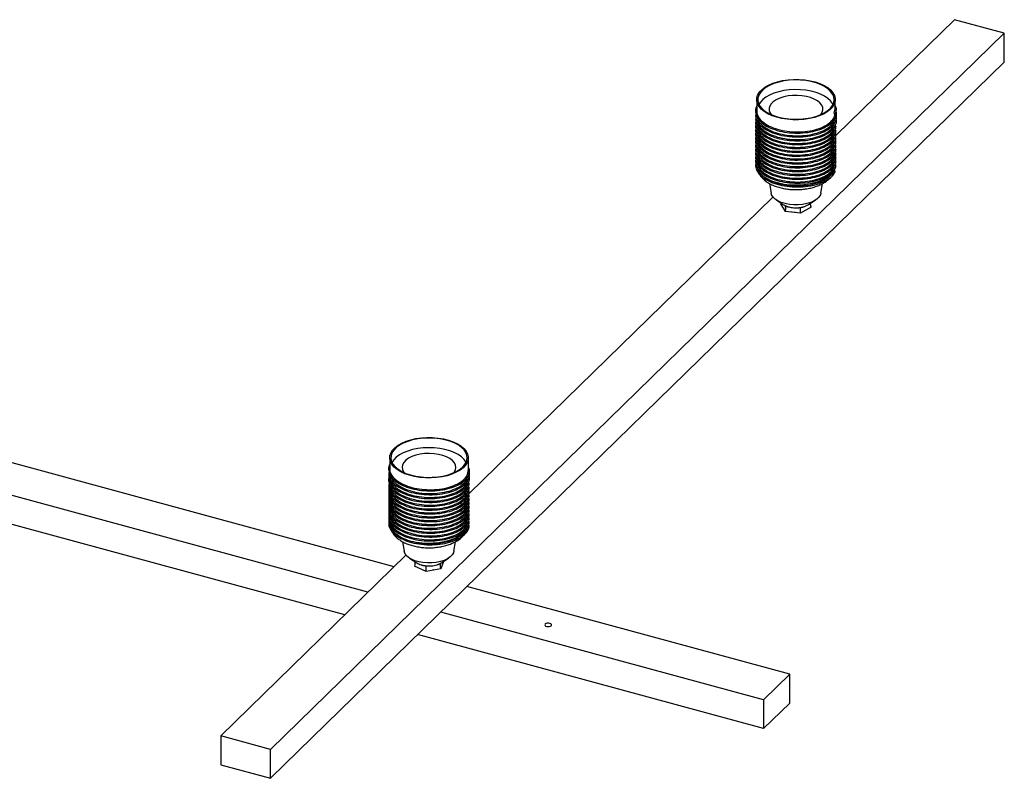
# Paper-space layout '_Trimétrica' of a CAD drawing. Header units: millimetres. Extents: x -840 to 411, y -281 to 219.
# Tile 3 of 3: x -27 to 411, y -118 to 219. Entities that reach past the tile are written whole.
import ezdxf

# ---------------------------------------------------------------- set-up
doc = ezdxf.new("R2010")
doc.units = ezdxf.units.MM

psp = doc.layouts.new('_Trimétrica')

# ---------------------------------------------------------------- linework, layer by layer
at = {"color": 7, "linetype": 'Continuous', "lineweight": 25}
for p, q in [((336.05, 167.95), (388.73, 219.37)), ((410.84, 213.36), (388.73, 219.37)), ((84.16, -105.5), (410.84, 213.36)), ((410.84, 200.5), (410.84, 213.36)), ((84.16, -118.35), (410.84, 200.5)), ((300.62, 183.79), (300.62, 178.84)), ((335.18, 177.76), (335.54, 179.7)), ((335.62, 179.7), (335.62, 183.79)), ((335.18, 177.76), (335.18, 177.26)), ((335.18, 177.76), (335.67, 177.45)), ((335.67, 177.45), (335.18, 177.26)), ((335.67, 151.74), (335.12, 152.08)), ((306.35, 146.41), (307.03, 142.18)), ((329.21, 142.18), (329.88, 146.4)), ((172.68, 8.49), (307.86, 140.43)), ((309.39, 139.1), (312.63, 136.99)), ((311.43, 137.77), (311.36, 137.44)), ((313.41, 134.03), (311.36, 137.44)), ((312.7, 137.02), (313.36, 136.58)), ((323.54, 137.02), (322.31, 136.34)), ((323.61, 136.99), (326.85, 139.1)), ((320.16, 133.24), (313.41, 134.03)), ((324.87, 135.86), (320.16, 133.24)), ((139.25, -24.14), (-115.77, 45.17)), ((127.58, -35.52), (-127.44, 33.79)), ((117.28, -45.58), (-137.75, 23.73)), ((137.27, 24.37), (137.27, 19.56)), ((172.27, 18.71), (172.27, 24.37)), ((143.45, 18.03), (143.67, 17.74)), ((143.01, -13.04), (143.68, -17.25)), ((165.86, -17.25), (166.54, -13.03)), ((62.05, -99.49), (144.51, -19)), ((146.04, -20.33), (149.28, -22.44)), ((148.34, -21.83), (148.47, -22.42)), ((161.21, -21.86), (160.03, -25.1)), ((160.26, -22.44), (163.5, -20.33)), ((153.49, -26.28), (148.24, -23.96)), ((160.03, -25.1), (153.49, -26.28)), ((156.8, -25.6), (156.25, -25.69)), ((160.08, -22.55), (160.23, -22.43)), ((315.38, -72.01), (171.66, -32.95)), ((303.71, -83.39), (159.99, -44.33)), ((303.71, -96.25), (149.69, -54.39)), ((315.38, -72.01), (303.71, -83.39)), ((315.38, -84.86), (315.38, -72.01)), ((303.71, -83.39), (303.71, -96.25)), ((303.71, -96.25), (315.38, -84.86)), ((62.05, -99.49), (62.05, -112.34)), ((84.16, -105.5), (62.05, -99.49)), ((84.16, -118.35), (84.16, -105.5)), ((62.05, -112.34), (84.16, -118.35))]:
    psp.add_line(p, q, dxfattribs=at)
at = {"color": 7, "linetype": 'Continuous', "lineweight": 25, "flags": 128}
for points in [[(335.18, 181.79), (334.45, 180.56), (333.39, 179.4), (332.02, 178.32), (330.37, 177.36), (328.47, 176.53), (326.35, 175.84), (324.07, 175.32), (321.67, 174.97), (319.2, 174.8), (316.7, 174.81), (314.23, 175.01), (311.84, 175.38), (309.58, 175.93), (307.49, 176.63), (305.62, 177.48), (304.01, 178.46), (302.68, 179.55), (301.66, 180.73), (300.98, 181.96), (300.65, 183.24), (300.67, 184.52), (301.05, 185.8), (301.78, 187.03), (302.84, 188.19), (304.21, 189.27), (305.86, 190.23), (307.77, 191.06), (309.88, 191.75), (312.16, 192.27), (314.56, 192.62), (317.04, 192.79), (319.53, 192.78), (322, 192.58), (324.39, 192.21), (326.65, 191.66), (328.74, 190.96), (330.61, 190.11), (332.23, 189.13), (333.56, 188.04), (334.57, 186.86), (335.25, 185.63), (335.58, 184.35), (335.56, 183.06), (335.18, 181.79)], [(301.54, 185.74), (301.17, 184.47), (301.16, 183.2), (301.51, 181.93), (302.21, 180.71), (303.25, 179.55), (304.61, 178.48), (306.26, 177.52), (308.16, 176.7), (310.27, 176.03), (312.55, 175.52), (314.95, 175.19), (317.42, 175.05), (319.9, 175.09), (322.34, 175.31), (324.69, 175.72), (326.9, 176.3), (328.93, 177.04), (330.72, 177.92), (332.25, 178.93), (333.48, 180.04), (334.37, 181.23), (334.92, 182.48), (335.12, 183.75), (334.95, 185.03), (334.42, 186.28), (333.54, 187.47), (332.34, 188.59), (330.83, 189.61), (329.05, 190.5), (327.04, 191.25), (324.84, 191.84), (322.49, 192.26), (320.06, 192.49), (317.58, 192.55), (315.11, 192.41), (312.7, 192.09), (310.41, 191.6), (308.29, 190.94), (306.37, 190.13), (304.71, 189.18), (303.33, 188.12), (302.27, 186.96), (301.54, 185.74)], [(334.6, 181.65), (334.42, 181.99), (333.54, 183.19), (332.34, 184.31), (330.83, 185.32), (329.05, 186.21), (327.04, 186.96), (324.84, 187.55), (322.49, 187.97), (320.06, 188.21), (317.58, 188.26), (315.11, 188.13), (312.7, 187.81), (310.41, 187.31), (308.29, 186.65), (306.37, 185.84), (304.71, 184.89), (303.33, 183.83), (302.27, 182.67), (301.63, 181.65)], [(329.22, 177.16), (329.82, 178.14), (330.1, 179.2), (330.02, 180.28), (329.58, 181.33), (328.79, 182.33), (327.68, 183.24), (326.27, 184.04), (324.62, 184.7), (322.77, 185.21), (320.78, 185.53), (318.71, 185.68), (316.62, 185.64), (314.57, 185.41), (312.64, 185.01), (310.87, 184.43), (309.32, 183.71), (308.03, 182.86), (307.06, 181.91), (306.42, 180.88), (306.42, 180.88)], [(329.21, 142.18), (328.97, 141.38), (328.35, 140.4), (327.41, 139.5), (326.16, 138.69), (324.66, 138.02), (322.95, 137.49), (321.08, 137.13), (319.12, 136.94), (317.13, 136.94), (315.16, 137.13), (313.29, 137.49), (311.58, 138.01), (310.08, 138.69), (308.83, 139.49), (307.89, 140.4), (307.27, 141.37), (307.03, 142.18)], [(316.2, 133.8), (316.4, 133.77), (317.83, 133.64)], [(171.28, 27.35), (171.94, 26.11), (172.25, 24.84), (172.2, 23.55), (171.8, 22.28), (171.05, 21.05), (169.97, 19.9), (168.58, 18.83), (166.91, 17.87), (164.99, 17.05), (162.86, 16.37), (160.57, 15.86), (158.16, 15.52), (155.68, 15.37), (153.19, 15.39), (150.72, 15.6), (148.34, 15.98), (146.09, 16.54), (144.02, 17.26), (142.16, 18.12), (140.56, 19.11), (139.25, 20.2), (138.26, 21.38), (137.6, 22.62), (137.3, 23.9), (137.35, 25.18), (137.75, 26.45), (138.5, 27.68), (139.58, 28.84), (140.97, 29.91), (142.64, 30.86), (144.56, 31.68), (146.68, 32.36), (148.97, 32.87), (151.38, 33.21), (153.86, 33.37), (156.36, 33.34), (158.82, 33.14), (161.2, 32.75), (163.45, 32.19), (165.53, 31.48), (167.38, 30.62), (168.98, 29.63), (170.29, 28.53), (171.28, 27.35)], [(138.73, 21.47), (139.72, 20.29), (141.04, 19.21), (142.64, 18.23), (144.5, 17.39), (146.59, 16.69), (148.84, 16.16), (151.23, 15.8), (153.68, 15.63), (156.17, 15.64), (158.62, 15.84), (160.99, 16.22), (163.23, 16.77), (165.28, 17.48), (167.12, 18.35), (168.69, 19.34), (169.96, 20.43), (170.91, 21.61), (171.52, 22.85), (171.77, 24.12), (171.65, 25.4), (171.18, 26.66), (170.36, 27.86), (169.2, 28.99), (167.74, 30.03), (166, 30.94), (164.03, 31.71), (161.85, 32.33), (159.53, 32.77), (157.1, 33.04), (154.62, 33.12), (152.15, 33.02), (149.73, 32.73), (147.42, 32.26), (145.27, 31.63), (143.32, 30.83), (141.61, 29.91), (140.18, 28.86), (139.07, 27.72), (138.29, 26.51), (137.86, 25.25), (137.79, 23.97), (138.08, 22.7), (138.73, 21.47)], [(171.26, 22.22), (171.18, 22.37), (170.36, 23.58), (169.2, 24.71), (167.74, 25.74), (166, 26.65), (164.03, 27.43), (161.85, 28.04), (159.53, 28.49), (157.1, 28.75), (154.62, 28.84), (152.15, 28.73), (149.73, 28.44), (147.42, 27.97), (145.27, 27.34), (143.32, 26.55), (141.61, 25.62), (140.18, 24.57), (139.07, 23.43), (138.29, 22.22)], [(165.88, 17.74), (166, 17.9), (166.57, 18.94), (166.77, 20.01), (166.61, 21.08), (166.1, 22.13), (165.23, 23.11), (164.05, 24), (162.59, 24.77), (160.89, 25.4), (159.01, 25.86), (156.99, 26.15), (154.91, 26.26), (152.82, 26.18), (150.8, 25.91), (148.89, 25.47), (147.16, 24.86), (145.67, 24.11), (144.45, 23.23), (143.54, 22.26), (142.98, 21.22), (142.77, 20.15), (142.93, 19.08), (143.45, 18.03), (143.45, 18.03)], [(165.86, -17.25), (165.68, -17.92), (165.1, -18.91), (164.2, -19.82), (162.99, -20.64), (161.52, -21.33), (159.84, -21.88), (157.98, -22.26), (156.03, -22.47), (154.04, -22.5), (152.07, -22.34), (150.18, -22), (148.45, -21.49), (146.91, -20.83), (145.63, -20.05), (144.65, -19.15), (143.99, -18.18), (143.68, -17.25)], [(206.51, -49.7), (206.34, -49.99), (206.41, -50.29), (206.68, -50.55), (207.14, -50.74), (207.7, -50.83), (208.28, -50.8), (208.8, -50.65), (209.16, -50.42), (209.33, -50.13), (209.27, -49.83), (208.99, -49.56), (208.54, -49.37), (207.98, -49.29), (207.4, -49.32), (206.88, -49.46), (206.51, -49.7)]]:
    psp.add_lwpolyline(points, dxfattribs=at)
at = {"color": 8, "linetype": 'Continuous', "lineweight": 25, "flags": 128}
for points in [[(335.21, 152.73), (334.87, 152.05), (333.97, 150.83), (332.74, 149.7), (331.21, 148.67), (329.41, 147.76), (327.37, 147), (325.14, 146.39), (322.76, 145.96), (320.29, 145.71), (317.77, 145.64), (315.26, 145.76), (312.81, 146.06), (310.47, 146.54), (308.29, 147.19), (306.31, 148), (304.58, 148.94)], [(171.97, -6.45), (171.45, -7.51), (170.51, -8.72), (169.25, -9.84), (167.69, -10.86), (165.86, -11.75), (163.8, -12.5), (161.55, -13.09), (159.16, -13.5), (156.68, -13.74), (154.16, -13.78), (151.66, -13.65), (149.22, -13.32)]]:
    psp.add_lwpolyline(points, dxfattribs=at)
at = {"color": 7, "linetype": 'Continuous', "lineweight": 25}
psp.add_arc((309.67, 179.5), 3.54, 156.9926, 221.2693, dxfattribs=at)
for points, knots in [([(300.62, 180.78), (300.6, 180.76), (300.03, 179.96), (300.01, 178.21), (300.7, 175.74), (302.71, 173.44), (305.73, 171.49), (309.62, 170), (314.07, 169.08), (318.81, 168.78), (323.5, 169.12), (327.81, 170.07), (331.47, 171.57), (334.23, 173.49), (335.82, 175.71), (336.35, 177.65), (335.89, 178.76), (335.75, 179.1)], [0, 0, 0, 0, 0.002298, 0.076394, 0.151, 0.224671, 0.299379, 0.373192, 0.447593, 0.521995, 0.595808, 0.670516, 0.744187, 0.818793, 0.892889, 0.966986, 1, 1, 1, 1]), ([(335.67, 177.45), (335.94, 178.23), (336.38, 179.49), (335.83, 180.74), (335.62, 181.21)], [0, 0, 0, 0, 0.618488, 1, 1, 1, 1]), ([(300.32, 177.63), (300.24, 177.26), (299.94, 176.06), (300.77, 174.02), (302.7, 171.73), (305.74, 169.78), (309.62, 168.29), (314.07, 167.37), (318.81, 167.07), (323.5, 167.41), (327.81, 168.36), (331.47, 169.85), (334.23, 171.77), (335.81, 173.99), (336.35, 175.79), (335.98, 176.76), (335.9, 176.96)], [0, 0, 0, 0, 0.035133, 0.114234, 0.192343, 0.271552, 0.349812, 0.428697, 0.507581, 0.585841, 0.665051, 0.743159, 0.82226, 0.900821, 0.979383, 1, 1, 1, 1]), ([(300.32, 175.91), (300.24, 175.54), (299.94, 174.34), (300.77, 172.31), (302.7, 170.02), (305.74, 168.06), (309.62, 166.57), (314.07, 165.65), (318.81, 165.35), (323.5, 165.7), (327.81, 166.64), (331.47, 168.14), (334.23, 170.06), (335.81, 172.28), (336.35, 174.08), (335.98, 175.05), (335.9, 175.25)], [0, 0, 0, 0, 0.035133, 0.114234, 0.192343, 0.271552, 0.349812, 0.428697, 0.507581, 0.585841, 0.665051, 0.743159, 0.82226, 0.900821, 0.979383, 1, 1, 1, 1]), ([(300.69, 178.84), (300.67, 178.72), (300.48, 177.8), (301.28, 176.06), (303.12, 173.83), (306.09, 171.93), (309.86, 170.48), (314.19, 169.58), (318.79, 169.29), (323.35, 169.62), (327.54, 170.54), (331.11, 171.99), (333.74, 173.86), (335.26, 175.71), (335.38, 176.92), (335.43, 177.36)], [0, 0, 0, 0, 0.012273, 0.098023, 0.182697, 0.268564, 0.353402, 0.438917, 0.524431, 0.609269, 0.695137, 0.779811, 0.86556, 0.950725, 1, 1, 1, 1]), ([(300.97, 175.71), (301.08, 175.26), (301.39, 174.01), (303.17, 172.12), (306.07, 170.21), (309.86, 168.77), (314.19, 167.87), (318.79, 167.57), (323.35, 167.91), (327.54, 168.82), (331.11, 170.28), (333.73, 172.15), (335.2, 173.9), (335.33, 175), (335.37, 175.33)], [0, 0, 0, 0, 0.050872, 0.141126, 0.232653, 0.323082, 0.414233, 0.505383, 0.595813, 0.687339, 0.777594, 0.868995, 0.959772, 1, 1, 1, 1]), ([(300.52, 175.31), (300.32, 174.57), (299.88, 173), (300.74, 170.6), (302.7, 168.3), (305.74, 166.35), (309.62, 164.86), (314.07, 163.94), (318.81, 163.64), (323.5, 163.98), (327.81, 164.93), (331.48, 166.42), (334.19, 168.35), (335.77, 170.3), (335.9, 171.59), (335.95, 172.1)], [0, 0, 0, 0, 0.071216, 0.151387, 0.230553, 0.310834, 0.390153, 0.470105, 0.550056, 0.629375, 0.709656, 0.788822, 0.868993, 0.948617, 1, 1, 1, 1]), ([(300.52, 173.59), (300.32, 172.85), (299.88, 171.29), (300.74, 168.88), (302.7, 166.59), (305.74, 164.63), (309.62, 163.15), (314.07, 162.22), (318.81, 161.92), (323.5, 162.27), (327.81, 163.21), (331.48, 164.71), (334.19, 166.63), (335.77, 168.59), (335.9, 169.88), (335.95, 170.39)], [0, 0, 0, 0, 0.071216, 0.1513872, 0.2305528, 0.3108344, 0.3901532, 0.4701046, 0.550056, 0.6293749, 0.7096564, 0.788822, 0.8689932, 0.9486172, 1, 1, 1, 1]), ([(300.52, 171.88), (300.32, 171.14), (299.88, 169.57), (300.74, 167.17), (302.7, 164.87), (305.74, 162.92), (309.62, 161.43), (314.07, 160.51), (318.81, 160.21), (323.5, 160.55), (327.81, 161.5), (331.48, 162.99), (334.19, 164.92), (335.77, 166.88), (335.9, 168.17), (335.95, 168.67)], [0, 0, 0, 0, 0.071216, 0.1513872, 0.2305528, 0.3108344, 0.3901532, 0.4701046, 0.550056, 0.6293749, 0.7096564, 0.788822, 0.8689932, 0.9486172, 1, 1, 1, 1]), ([(300.97, 173.99), (301.08, 173.54), (301.39, 172.29), (303.17, 170.4), (306.07, 168.5), (309.86, 167.05), (314.19, 166.15), (318.79, 165.86), (323.35, 166.19), (327.54, 167.11), (331.11, 168.56), (333.73, 170.43), (335.2, 172.19), (335.33, 173.28), (335.37, 173.62)], [0, 0, 0, 0, 0.050872, 0.141126, 0.232653, 0.323082, 0.414233, 0.505383, 0.595813, 0.687339, 0.777594, 0.868995, 0.959772, 1, 1, 1, 1]), ([(300.97, 172.28), (301.08, 171.83), (301.39, 170.58), (303.17, 168.69), (306.07, 166.78), (309.86, 165.34), (314.19, 164.44), (318.79, 164.15), (323.35, 164.48), (327.54, 165.4), (331.11, 166.85), (333.73, 168.72), (335.2, 170.47), (335.33, 171.57), (335.37, 171.91)], [0, 0, 0, 0, 0.050872, 0.141126, 0.232653, 0.323082, 0.414233, 0.505383, 0.595813, 0.687339, 0.777594, 0.868995, 0.959772, 1, 1, 1, 1]), ([(300.52, 170.16), (300.32, 169.43), (299.88, 167.86), (300.74, 165.45), (302.7, 163.16), (305.74, 161.2), (309.62, 159.72), (314.07, 158.79), (318.81, 158.5), (323.5, 158.84), (327.81, 159.78), (331.48, 161.28), (334.19, 163.2), (335.77, 165.16), (335.9, 166.45), (335.95, 166.96)], [0, 0, 0, 0, 0.071216, 0.1513872, 0.2305528, 0.3108344, 0.3901532, 0.4701046, 0.550056, 0.6293749, 0.7096564, 0.788822, 0.8689932, 0.9486172, 1, 1, 1, 1]), ([(300.52, 168.45), (300.32, 167.71), (299.88, 166.14), (300.74, 163.74), (302.7, 161.44), (305.74, 159.49), (309.62, 158), (314.07, 157.08), (318.81, 156.78), (323.5, 157.12), (327.81, 158.07), (331.48, 159.57), (334.19, 161.49), (335.77, 163.45), (335.9, 164.74), (335.95, 165.24)], [0, 0, 0, 0, 0.071216, 0.151387, 0.230553, 0.310834, 0.390153, 0.470105, 0.550056, 0.629375, 0.709656, 0.788822, 0.868993, 0.948617, 1, 1, 1, 1]), ([(300.52, 166.73), (300.32, 166), (299.88, 164.43), (300.74, 162.02), (302.7, 159.73), (305.74, 157.78), (309.62, 156.29), (314.07, 155.37), (318.81, 155.07), (323.5, 155.41), (327.81, 156.36), (331.48, 157.85), (334.19, 159.77), (335.77, 161.73), (335.9, 163.02), (335.95, 163.53)], [0, 0, 0, 0, 0.071216, 0.151387, 0.230553, 0.310834, 0.390153, 0.470105, 0.550056, 0.629375, 0.709656, 0.788822, 0.868993, 0.948617, 1, 1, 1, 1]), ([(300.97, 170.56), (301.08, 170.11), (301.39, 168.86), (303.17, 166.97), (306.07, 165.07), (309.86, 163.62), (314.19, 162.72), (318.79, 162.43), (323.35, 162.76), (327.54, 163.68), (331.11, 165.13), (333.73, 167), (335.2, 168.76), (335.33, 169.85), (335.37, 170.19)], [0, 0, 0, 0, 0.050872, 0.141126, 0.232653, 0.323082, 0.414233, 0.505383, 0.595813, 0.687339, 0.777594, 0.868995, 0.959772, 1, 1, 1, 1]), ([(300.97, 168.85), (301.08, 168.4), (301.39, 167.15), (303.17, 165.26), (306.07, 163.35), (309.86, 161.91), (314.19, 161.01), (318.79, 160.72), (323.35, 161.05), (327.54, 161.97), (331.11, 163.42), (333.73, 165.29), (335.2, 167.04), (335.33, 168.14), (335.37, 168.48)], [0, 0, 0, 0, 0.050872, 0.141126, 0.232653, 0.323082, 0.414233, 0.505383, 0.595813, 0.687339, 0.777594, 0.868995, 0.959772, 1, 1, 1, 1]), ([(300.97, 167.14), (301.08, 166.69), (301.39, 165.44), (303.17, 163.55), (306.07, 161.64), (309.86, 160.19), (314.19, 159.29), (318.79, 159), (323.35, 159.33), (327.54, 160.25), (331.11, 161.71), (333.73, 163.57), (335.2, 165.33), (335.33, 166.43), (335.37, 166.76)], [0, 0, 0, 0, 0.050872, 0.141126, 0.232653, 0.323082, 0.414233, 0.505383, 0.595813, 0.687339, 0.777594, 0.868995, 0.959772, 1, 1, 1, 1]), ([(300.52, 165.02), (300.32, 164.28), (299.88, 162.71), (300.74, 160.31), (302.7, 158.02), (305.74, 156.06), (309.62, 154.57), (314.07, 153.65), (318.81, 153.35), (323.5, 153.69), (327.81, 154.64), (331.48, 156.14), (334.19, 158.06), (335.77, 160.02), (335.9, 161.31), (335.95, 161.81)], [0, 0, 0, 0, 0.071216, 0.151387, 0.230553, 0.310834, 0.390153, 0.470105, 0.550056, 0.629375, 0.709656, 0.788822, 0.868993, 0.948617, 1, 1, 1, 1]), ([(300.52, 163.31), (300.32, 162.57), (299.88, 161), (300.74, 158.6), (302.7, 156.3), (305.74, 154.35), (309.62, 152.86), (314.07, 151.94), (318.81, 151.64), (323.5, 151.98), (327.81, 152.93), (331.48, 154.42), (334.19, 156.35), (335.77, 158.3), (335.9, 159.59), (335.95, 160.1)], [0, 0, 0, 0, 0.071216, 0.151387, 0.230553, 0.310834, 0.390153, 0.470105, 0.550056, 0.629375, 0.709656, 0.788822, 0.868993, 0.948617, 1, 1, 1, 1]), ([(300.97, 165.42), (301.08, 164.97), (301.39, 163.72), (303.17, 161.83), (306.07, 159.93), (309.86, 158.48), (314.19, 157.58), (318.79, 157.29), (323.35, 157.62), (327.54, 158.54), (331.11, 159.99), (333.73, 161.86), (335.2, 163.61), (335.33, 164.71), (335.37, 165.05)], [0, 0, 0, 0, 0.050872, 0.141126, 0.232653, 0.323082, 0.414233, 0.505383, 0.595813, 0.687339, 0.777594, 0.868995, 0.959772, 1, 1, 1, 1]), ([(300.97, 163.71), (301.08, 163.26), (301.39, 162.01), (303.17, 160.12), (306.07, 158.21), (309.86, 156.77), (314.19, 155.87), (318.79, 155.57), (323.35, 155.91), (327.54, 156.82), (331.11, 158.28), (333.73, 160.15), (335.2, 161.9), (335.33, 163), (335.37, 163.33)], [0, 0, 0, 0, 0.050872, 0.141126, 0.232653, 0.323082, 0.414233, 0.505383, 0.595813, 0.687339, 0.777594, 0.868995, 0.959772, 1, 1, 1, 1]), ([(300.52, 161.59), (300.32, 160.85), (299.88, 159.29), (300.74, 156.88), (302.7, 154.59), (305.74, 152.63), (309.62, 151.15), (314.07, 150.22), (318.81, 149.92), (323.5, 150.27), (327.81, 151.21), (331.48, 152.71), (334.19, 154.63), (335.77, 156.59), (335.9, 157.88), (335.95, 158.39)], [0, 0, 0, 0, 0.071216, 0.1513872, 0.2305528, 0.3108344, 0.3901532, 0.4701046, 0.550056, 0.6293749, 0.7096564, 0.788822, 0.8689932, 0.9486172, 1, 1, 1, 1]), ([(300.52, 159.88), (300.32, 159.14), (299.88, 157.57), (300.74, 155.17), (302.7, 152.87), (305.74, 150.92), (309.62, 149.43), (314.07, 148.51), (318.81, 148.21), (323.5, 148.55), (327.81, 149.5), (331.48, 150.99), (334.19, 152.92), (335.77, 154.88), (335.9, 156.17), (335.95, 156.67)], [0, 0, 0, 0, 0.071216, 0.1513872, 0.2305528, 0.3108344, 0.3901532, 0.4701046, 0.550056, 0.6293749, 0.7096564, 0.788822, 0.8689932, 0.9486172, 1, 1, 1, 1]), ([(300.52, 158.16), (300.32, 157.42), (299.88, 155.86), (300.74, 153.45), (302.7, 151.16), (305.74, 149.2), (309.62, 147.72), (314.07, 146.79), (318.81, 146.5), (323.5, 146.84), (327.81, 147.78), (331.48, 149.28), (334.19, 151.2), (335.77, 153.16), (335.9, 154.45), (335.95, 154.96)], [0, 0, 0, 0, 0.071216, 0.1513872, 0.2305528, 0.3108344, 0.3901532, 0.4701046, 0.550056, 0.6293749, 0.7096564, 0.788822, 0.8689932, 0.9486172, 1, 1, 1, 1]), ([(300.97, 161.99), (301.08, 161.54), (301.39, 160.29), (303.17, 158.4), (306.07, 156.5), (309.86, 155.05), (314.19, 154.15), (318.79, 153.86), (323.35, 154.19), (327.54, 155.11), (331.11, 156.56), (333.73, 158.43), (335.2, 160.19), (335.33, 161.28), (335.37, 161.62)], [0, 0, 0, 0, 0.050872, 0.141126, 0.232653, 0.323082, 0.414233, 0.505383, 0.595813, 0.687339, 0.777594, 0.868995, 0.959772, 1, 1, 1, 1]), ([(300.97, 160.28), (301.08, 159.83), (301.39, 158.58), (303.17, 156.69), (306.07, 154.78), (309.86, 153.34), (314.19, 152.44), (318.79, 152.15), (323.35, 152.48), (327.54, 153.4), (331.11, 154.85), (333.73, 156.72), (335.2, 158.47), (335.33, 159.57), (335.37, 159.91)], [0, 0, 0, 0, 0.050872, 0.141126, 0.232653, 0.323082, 0.414233, 0.505383, 0.595813, 0.687339, 0.777594, 0.868995, 0.959772, 1, 1, 1, 1]), ([(300.97, 158.56), (301.08, 158.11), (301.39, 156.86), (303.17, 154.97), (306.07, 153.07), (309.86, 151.62), (314.19, 150.72), (318.79, 150.43), (323.35, 150.76), (327.54, 151.68), (331.11, 153.13), (333.75, 155), (335.37, 157.06), (335.49, 158.47), (335.54, 159.13)], [0, 0, 0, 0, 0.049035, 0.13603, 0.224251, 0.311415, 0.399273, 0.487132, 0.574295, 0.662517, 0.749512, 0.837612, 0.925111, 1, 1, 1, 1]), ([(300.52, 156.45), (300.32, 155.71), (299.88, 154.14), (300.74, 151.74), (302.7, 149.44), (305.74, 147.49), (309.62, 146), (314.07, 145.08), (318.81, 144.78), (323.5, 145.12), (327.81, 146.07), (331.46, 147.57), (334.27, 149.48), (335.2, 150.99), (335.67, 151.74)], [0, 0, 0, 0, 0.075074, 0.159587, 0.243041, 0.327671, 0.411286, 0.495568, 0.57985, 0.663466, 0.748096, 0.831549, 0.916063, 1, 1, 1, 1]), ([(300.97, 156.85), (301.08, 156.4), (301.39, 155.15), (303.17, 153.26), (306.07, 151.35), (309.86, 149.91), (314.19, 149.01), (318.79, 148.72), (323.35, 149.05), (327.54, 149.97), (331.11, 151.42), (333.73, 153.29), (335.2, 155.04), (335.33, 156.14), (335.37, 156.48)], [0, 0, 0, 0, 0.050872, 0.141126, 0.232653, 0.323082, 0.414233, 0.505383, 0.595813, 0.687339, 0.777594, 0.868995, 0.959772, 1, 1, 1, 1]), ([(300.97, 155.14), (301.08, 154.69), (301.39, 153.44), (303.17, 151.54), (306.07, 149.64), (309.86, 148.19), (314.19, 147.29), (318.79, 147), (323.35, 147.33), (327.54, 148.25), (331.11, 149.71), (333.73, 151.57), (335.2, 153.33), (335.33, 154.43), (335.37, 154.76)], [0, 0, 0, 0, 0.050872, 0.141126, 0.232653, 0.323082, 0.414233, 0.505383, 0.595813, 0.687339, 0.777594, 0.868995, 0.959772, 1, 1, 1, 1]), ([(300.97, 153.42), (301.08, 152.97), (301.39, 151.72), (302.79, 150.21), (304.14, 149.25), (304.58, 148.94)], [0, 0, 0, 0, 0.275397, 0.763996, 1, 1, 1, 1]), ([(301.52, 151.07), (301.71, 150.72), (302.15, 149.9), (303.13, 148.74), (304.44, 147.58), (306.01, 146.53), (307.83, 145.62), (309.85, 144.87), (312.02, 144.3), (314.28, 143.91), (316.6, 143.71), (318.94, 143.68), (321.27, 143.83), (323.55, 144.17), (325.75, 144.68), (327.83, 145.38), (329.77, 146.27), (331.45, 147.33), (332.61, 148.24), (333.11, 148.83), (333.23, 148.97)], [0, 0, 0, 0, 0.038518, 0.09062, 0.145581, 0.203495, 0.263451, 0.324011, 0.384226, 0.443956, 0.503314, 0.562494, 0.621715, 0.681142, 0.74101, 0.80158, 0.863095, 0.925653, 0.982061, 1, 1, 1, 1]), ([(304.58, 148.94), (304.84, 148.77), (305.11, 148.61), (305.67, 148.29), (305.96, 148.13), (306.86, 147.69), (307.49, 147.41), (308.82, 146.92), (309.52, 146.69), (310.62, 146.39), (310.99, 146.29), (311.74, 146.12), (312.12, 146.04), (313.27, 145.82), (314.05, 145.7), (315.65, 145.52), (316.46, 145.46), (318.09, 145.4), (318.9, 145.39), (320.51, 145.45), (321.31, 145.5), (323.7, 145.76), (325.21, 146.03), (326.98, 146.52), (327.34, 146.62), (328.02, 146.84), (328.35, 146.95), (329.32, 147.32), (329.93, 147.58), (330.78, 148.01), (331.06, 148.15), (331.59, 148.46), (331.85, 148.62), (332.58, 149.11), (333.01, 149.45), (333.79, 150.15), (334.13, 150.52), (334.56, 151.09), (334.7, 151.29), (334.93, 151.68), (335.04, 151.88), (335.12, 152.08)], [0, 0, 0, 0, 0.03125, 0.03125, 0.0625, 0.0625, 0.125, 0.125, 0.1875, 0.1875, 0.21875, 0.21875, 0.25, 0.25, 0.3125, 0.3125, 0.375, 0.375, 0.4375, 0.4375, 0.5, 0.5, 0.625, 0.625, 0.65625, 0.65625, 0.6875, 0.6875, 0.75, 0.75, 0.78125, 0.78125, 0.8125, 0.8125, 0.875, 0.875, 0.9375, 0.9375, 0.96875, 0.96875, 1, 1, 1, 1]), ([(335.15, 152.07), (335.21, 152.23), (335.35, 152.57), (335.4, 152.94), (335.42, 153.12)], [0, 0, 0, 0, 0.4940585, 1, 1, 1, 1]), ([(313.36, 136.58), (313.42, 136.55), (313.54, 136.49), (313.72, 136.42), (313.91, 136.34), (314.1, 136.27), (314.38, 136.17), (314.79, 136.04), (315.15, 135.96), (315.36, 135.91)], [0, 0, 0, 0, 0.099939, 0.1998783, 0.2998183, 0.3997593, 0.4997017, 0.7126484, 1, 1, 1, 1]), ([(320.18, 135.78), (320.26, 135.79), (320.41, 135.82), (320.64, 135.86), (320.86, 135.9), (321.08, 135.95), (321.38, 136.03), (321.8, 136.15), (322.13, 136.27), (322.31, 136.34)], [0, 0, 0, 0, 0.099939, 0.1998783, 0.2998183, 0.3997593, 0.4997017, 0.7126484, 1, 1, 1, 1]), ([(324.87, 135.86), (324.79, 136.14), (324.64, 136.67), (324.58, 137.35), (324.7, 137.69), (324.75, 137.81)], [0, 0, 0, 0, 0.436887, 0.807705, 1, 1, 1, 1]), ([(317.81, 135.62), (317.9, 135.62), (318.08, 135.62), (318.35, 135.62), (318.61, 135.62), (318.88, 135.64), (319.14, 135.65), (319.41, 135.68), (319.67, 135.71), (319.93, 135.74), (320.1, 135.76), (320.18, 135.78)], [0, 0, 0, 0, 0.111108, 0.222219, 0.333331, 0.444443, 0.555557, 0.666669, 0.777781, 0.888892, 1, 1, 1, 1]), ([(137.27, 21.39), (137.21, 21.29), (136.63, 20.4), (136.69, 18.57), (137.58, 16.12), (139.75, 13.86), (142.91, 11.97), (146.9, 10.56), (151.4, 9.72), (156.15, 9.52), (160.81, 9.95), (165.05, 10.98), (168.59, 12.55), (171.19, 14.52), (172.62, 16.77), (173, 18.74), (172.45, 19.86), (172.27, 20.21)], [0, 0, 0, 0, 0.009365, 0.083305, 0.156739, 0.230174, 0.304113, 0.377125, 0.451167, 0.52432, 0.598057, 0.671793, 0.744946, 0.818988, 0.892, 0.965939, 1, 1, 1, 1]), ([(136.97, 18.23), (136.89, 17.78), (136.66, 16.5), (137.63, 14.4), (139.73, 12.15), (142.91, 10.25), (146.89, 8.84), (151.4, 8.01), (156.15, 7.8), (160.81, 8.23), (165.05, 9.27), (168.58, 10.83), (171.2, 12.81), (172.6, 15.06), (173.03, 16.78), (172.62, 17.67), (172.57, 17.79)], [0, 0, 0, 0, 0.042931, 0.121539, 0.200148, 0.279297, 0.357453, 0.436711, 0.515019, 0.593951, 0.672883, 0.75119, 0.830448, 0.908604, 0.987753, 1, 1, 1, 1]), ([(137.4, 19.56), (137.36, 19.32), (137.2, 18.28), (138.13, 16.45), (140.15, 14.25), (143.25, 12.41), (147.12, 11.04), (151.5, 10.22), (156.12, 10.03), (160.64, 10.44), (164.76, 11.45), (168.22, 12.97), (170.7, 14.88), (172.12, 16.86), (172.14, 18.17), (172.15, 18.71)], [0, 0, 0, 0, 0.024348, 0.107547, 0.190747, 0.274518, 0.357238, 0.441125, 0.524006, 0.607547, 0.691089, 0.773969, 0.857856, 0.940576, 1, 1, 1, 1]), ([(137.15, 16.05), (137.13, 16.02), (136.61, 15.19), (136.7, 13.43), (137.57, 10.98), (139.75, 8.72), (142.91, 6.82), (146.9, 5.41), (151.4, 4.58), (156.15, 4.38), (160.81, 4.8), (165.04, 5.84), (168.6, 7.4), (171.15, 9.38), (172.57, 11.33), (172.6, 12.58), (172.61, 13.05)], [0, 0, 0, 0, 0.003495, 0.083014, 0.161991, 0.240967, 0.320487, 0.399009, 0.478638, 0.557312, 0.636613, 0.715915, 0.794589, 0.874218, 0.95274, 1, 1, 1, 1]), ([(136.97, 16.52), (136.89, 16.06), (136.66, 14.78), (137.63, 12.69), (139.73, 10.43), (142.91, 8.54), (146.89, 7.13), (151.4, 6.29), (156.15, 6.09), (160.81, 6.52), (165.05, 7.55), (168.58, 9.12), (171.2, 11.09), (172.6, 13.34), (173.03, 15.07), (172.62, 15.95), (172.57, 16.07)], [0, 0, 0, 0, 0.042931, 0.121539, 0.200148, 0.279297, 0.357453, 0.436711, 0.515019, 0.593951, 0.672883, 0.75119, 0.830448, 0.908604, 0.987753, 1, 1, 1, 1]), ([(137.34, 17.29), (137.33, 17.24), (137.23, 16.38), (138.16, 14.73), (140.14, 12.54), (143.25, 10.7), (147.12, 9.32), (151.5, 8.51), (156.12, 8.31), (160.64, 8.73), (164.76, 9.73), (168.22, 11.25), (170.68, 13.17), (171.99, 14.88), (172.04, 15.91), (172.06, 16.18)], [0, 0, 0, 0, 0.005468, 0.092963, 0.180457, 0.268553, 0.355544, 0.443761, 0.53092, 0.618775, 0.706629, 0.793788, 0.882005, 0.968996, 1, 1, 1, 1]), ([(137.34, 15.58), (137.33, 15.52), (137.23, 14.67), (138.16, 13.02), (140.14, 10.82), (143.25, 8.98), (147.12, 7.61), (151.5, 6.8), (156.12, 6.6), (160.64, 7.01), (164.76, 8.02), (168.22, 9.54), (170.68, 11.45), (171.99, 13.17), (172.04, 14.19), (172.06, 14.46)], [0, 0, 0, 0, 0.0054679, 0.0929625, 0.1804571, 0.268553, 0.3555438, 0.4437609, 0.5309201, 0.6187745, 0.7066289, 0.7937881, 0.8820052, 0.9689961, 1, 1, 1, 1]), ([(137.34, 13.86), (137.33, 13.81), (137.23, 12.95), (138.16, 11.3), (140.14, 9.11), (143.25, 7.27), (147.12, 5.9), (151.5, 5.08), (156.12, 4.88), (160.64, 5.3), (164.76, 6.3), (168.22, 7.82), (170.68, 9.74), (171.99, 11.45), (172.04, 12.48), (172.06, 12.75)], [0, 0, 0, 0, 0.005468, 0.092963, 0.180457, 0.268553, 0.355544, 0.443761, 0.53092, 0.618775, 0.706629, 0.793788, 0.882005, 0.968996, 1, 1, 1, 1]), ([(136.97, 13.09), (136.89, 12.64), (136.66, 11.35), (137.63, 9.26), (139.73, 7), (142.91, 5.11), (146.89, 3.7), (151.4, 2.86), (156.15, 2.66), (160.81, 3.09), (165.04, 4.12), (168.6, 5.69), (171.15, 7.66), (172.57, 9.61), (172.6, 10.86), (172.61, 11.33)], [0, 0, 0, 0, 0.044923, 0.127181, 0.209438, 0.29226, 0.374044, 0.456981, 0.538923, 0.621518, 0.704114, 0.786056, 0.868993, 0.950776, 1, 1, 1, 1]), ([(136.97, 11.37), (136.89, 10.92), (136.66, 9.64), (137.63, 7.54), (139.73, 5.29), (142.91, 3.39), (146.89, 1.99), (151.4, 1.15), (156.15, 0.95), (160.81, 1.38), (165.04, 2.41), (168.6, 3.98), (171.15, 5.95), (172.57, 7.9), (172.6, 9.15), (172.61, 9.62)], [0, 0, 0, 0, 0.044923, 0.127181, 0.209438, 0.29226, 0.374044, 0.456981, 0.538923, 0.621518, 0.704114, 0.786056, 0.868993, 0.950776, 1, 1, 1, 1]), ([(136.97, 9.66), (136.89, 9.21), (136.66, 7.92), (137.63, 5.83), (139.73, 3.58), (142.91, 1.68), (146.89, 0.27), (151.4, -0.56), (156.15, -0.77), (160.81, -0.34), (165.04, 0.7), (168.6, 2.26), (171.15, 4.23), (172.57, 6.18), (172.6, 7.43), (172.61, 7.9)], [0, 0, 0, 0, 0.044923, 0.127181, 0.209438, 0.29226, 0.374044, 0.456981, 0.538923, 0.621518, 0.704114, 0.786056, 0.868993, 0.950776, 1, 1, 1, 1]), ([(137.34, 12.15), (137.33, 12.1), (137.23, 11.24), (138.16, 9.59), (140.14, 7.4), (143.25, 5.55), (147.12, 4.18), (151.5, 3.37), (156.12, 3.17), (160.64, 3.58), (164.76, 4.59), (168.22, 6.11), (170.68, 8.03), (171.99, 9.74), (172.04, 10.76), (172.06, 11.03)], [0, 0, 0, 0, 0.005468, 0.092963, 0.180457, 0.268553, 0.355544, 0.443761, 0.53092, 0.618775, 0.706629, 0.793788, 0.882005, 0.968996, 1, 1, 1, 1]), ([(137.34, 10.43), (137.33, 10.38), (137.23, 9.53), (138.16, 7.88), (140.14, 5.68), (143.25, 3.84), (147.12, 2.47), (151.5, 1.65), (156.12, 1.45), (160.64, 1.87), (164.76, 2.87), (168.22, 4.39), (170.68, 6.31), (171.99, 8.02), (172.04, 9.05), (172.06, 9.32)], [0, 0, 0, 0, 0.005468, 0.092963, 0.180457, 0.268553, 0.355544, 0.443761, 0.53092, 0.618775, 0.706629, 0.793788, 0.882005, 0.968996, 1, 1, 1, 1]), ([(136.97, 7.94), (136.89, 7.49), (136.66, 6.21), (137.63, 4.12), (139.73, 1.86), (142.91, -0.03), (146.89, -1.44), (151.4, -2.28), (156.15, -2.48), (160.81, -2.05), (165.04, -1.02), (168.6, 0.55), (171.15, 2.52), (172.57, 4.47), (172.6, 5.72), (172.61, 6.19)], [0, 0, 0, 0, 0.044923, 0.127181, 0.209438, 0.29226, 0.374044, 0.456981, 0.538923, 0.621518, 0.704114, 0.786056, 0.868993, 0.950776, 1, 1, 1, 1]), ([(136.97, 6.23), (136.89, 5.78), (136.66, 4.5), (137.63, 2.4), (139.73, 0.15), (142.91, -1.75), (146.89, -3.16), (151.4, -3.99), (156.15, -4.2), (160.81, -3.77), (165.04, -2.73), (168.6, -1.17), (171.15, 0.81), (172.57, 2.76), (172.6, 4.01), (172.61, 4.47)], [0, 0, 0, 0, 0.044923, 0.127181, 0.209438, 0.29226, 0.374044, 0.456981, 0.538923, 0.621518, 0.704114, 0.786056, 0.868993, 0.950776, 1, 1, 1, 1]), ([(136.97, 4.52), (136.89, 4.06), (136.66, 2.78), (137.63, 0.69), (139.73, -1.57), (142.91, -3.46), (146.89, -4.87), (151.4, -5.71), (156.15, -5.91), (160.81, -5.48), (165.04, -4.45), (168.6, -2.88), (171.15, -0.91), (172.57, 1.04), (172.6, 2.29), (172.61, 2.76)], [0, 0, 0, 0, 0.044923, 0.127181, 0.209438, 0.29226, 0.374044, 0.456981, 0.538923, 0.621518, 0.704114, 0.786056, 0.868993, 0.950776, 1, 1, 1, 1]), ([(137.34, 8.72), (137.33, 8.67), (137.23, 7.81), (138.16, 6.16), (140.14, 3.97), (143.25, 2.12), (147.12, 0.75), (151.5, -0.06), (156.12, -0.26), (160.64, 0.16), (164.76, 1.16), (168.22, 2.68), (170.68, 4.6), (171.99, 6.31), (172.04, 7.34), (172.06, 7.61)], [0, 0, 0, 0, 0.005468, 0.092963, 0.180457, 0.268553, 0.355544, 0.443761, 0.53092, 0.618775, 0.706629, 0.793788, 0.882005, 0.968996, 1, 1, 1, 1]), ([(137.34, 7), (137.33, 6.95), (137.23, 6.1), (138.16, 4.45), (140.14, 2.25), (143.25, 0.41), (147.12, -0.96), (151.5, -1.78), (156.12, -1.98), (160.64, -1.56), (164.76, -0.55), (168.22, 0.97), (170.68, 2.88), (171.99, 4.6), (172.04, 5.62), (172.06, 5.89)], [0, 0, 0, 0, 0.005468, 0.092963, 0.180457, 0.268553, 0.355544, 0.443761, 0.53092, 0.618775, 0.706629, 0.793788, 0.882005, 0.968996, 1, 1, 1, 1]), ([(137.34, 5.29), (137.33, 5.24), (137.23, 4.38), (138.16, 2.73), (140.14, 0.54), (143.25, -1.31), (147.12, -2.68), (151.5, -3.49), (156.12, -3.69), (160.64, -3.27), (164.76, -2.27), (168.22, -0.75), (170.68, 1.17), (171.99, 2.88), (172.04, 3.91), (172.06, 4.18)], [0, 0, 0, 0, 0.005468, 0.092963, 0.180457, 0.268553, 0.355544, 0.443761, 0.53092, 0.618775, 0.706629, 0.793788, 0.882005, 0.968996, 1, 1, 1, 1]), ([(136.97, 2.8), (136.89, 2.35), (136.66, 1.07), (137.63, -1.03), (139.73, -3.28), (142.91, -5.18), (146.89, -6.59), (151.4, -7.42), (156.15, -7.63), (160.81, -7.2), (165.04, -6.16), (168.6, -4.6), (171.15, -2.62), (172.57, -0.67), (172.6, 0.58), (172.61, 1.05)], [0, 0, 0, 0, 0.044923, 0.127181, 0.209438, 0.29226, 0.374044, 0.456981, 0.538923, 0.621518, 0.704114, 0.786056, 0.868993, 0.950776, 1, 1, 1, 1]), ([(136.97, 1.09), (136.89, 0.63), (136.66, -0.65), (137.63, -2.74), (139.73, -5), (142.91, -6.89), (146.89, -8.3), (151.4, -9.14), (156.15, -9.34), (160.81, -8.91), (165.04, -7.88), (168.6, -6.31), (171.15, -4.34), (172.57, -2.39), (172.6, -1.14), (172.61, -0.67)], [0, 0, 0, 0, 0.044923, 0.127181, 0.209438, 0.29226, 0.374044, 0.456981, 0.538923, 0.621518, 0.704114, 0.786056, 0.868993, 0.950776, 1, 1, 1, 1]), ([(137.34, 3.57), (137.33, 3.52), (137.23, 2.67), (138.16, 1.02), (140.14, -1.18), (143.25, -3.02), (147.12, -4.39), (151.5, -5.2), (156.12, -5.4), (160.64, -4.99), (164.76, -3.98), (168.22, -2.46), (170.68, -0.55), (171.99, 1.17), (172.04, 2.19), (172.06, 2.46)], [0, 0, 0, 0, 0.005468, 0.092963, 0.180457, 0.268553, 0.355544, 0.443761, 0.53092, 0.618775, 0.706629, 0.793788, 0.882005, 0.968996, 1, 1, 1, 1]), ([(137.34, 1.86), (137.33, 1.81), (137.23, 0.95), (138.16, -0.7), (140.14, -2.89), (143.25, -4.73), (147.12, -6.11), (151.5, -6.92), (156.12, -7.12), (160.64, -6.7), (164.76, -5.7), (168.22, -4.18), (170.68, -2.26), (171.99, -0.55), (172.04, 0.48), (172.06, 0.75)], [0, 0, 0, 0, 0.005468, 0.092963, 0.180457, 0.268553, 0.355544, 0.443761, 0.53092, 0.618775, 0.706629, 0.793788, 0.882005, 0.968996, 1, 1, 1, 1]), ([(137.34, 0.15), (137.33, 0.1), (137.23, -0.76), (138.16, -2.41), (140.14, -4.6), (143.25, -6.45), (147.12, -7.82), (151.5, -8.63), (156.12, -8.83), (160.64, -8.42), (164.76, -7.41), (168.22, -5.89), (170.68, -3.97), (171.99, -2.26), (172.04, -1.24), (172.06, -0.97)], [0, 0, 0, 0, 0.005468, 0.092963, 0.180457, 0.268553, 0.355544, 0.443761, 0.53092, 0.618775, 0.706629, 0.793788, 0.882005, 0.968996, 1, 1, 1, 1]), ([(136.97, -0.63), (136.89, -1.08), (136.66, -2.36), (137.63, -4.46), (139.73, -6.71), (142.91, -8.61), (146.89, -10.01), (151.4, -10.85), (156.15, -11.05), (160.81, -10.62), (165.04, -9.59), (168.6, -8.03), (171.15, -6.05), (172.57, -4.1), (172.6, -2.85), (172.61, -2.38)], [0, 0, 0, 0, 0.044923, 0.127181, 0.209438, 0.29226, 0.374044, 0.456981, 0.538923, 0.621518, 0.704114, 0.786056, 0.868993, 0.950776, 1, 1, 1, 1]), ([(136.97, -2.34), (136.89, -2.79), (136.66, -4.08), (137.63, -6.17), (139.73, -8.42), (142.91, -10.32), (146.89, -11.73), (151.4, -12.56), (156.15, -12.77), (160.81, -12.34), (165.04, -11.3), (168.6, -9.74), (171.15, -7.77), (172.57, -5.82), (172.6, -4.57), (172.61, -4.1)], [0, 0, 0, 0, 0.044923, 0.127181, 0.209438, 0.29226, 0.374044, 0.456981, 0.538923, 0.621518, 0.704114, 0.786056, 0.868993, 0.950776, 1, 1, 1, 1]), ([(136.97, -4.06), (136.89, -4.51), (136.66, -5.79), (137.63, -7.88), (139.73, -10.14), (142.91, -12.03), (146.89, -13.44), (151.4, -14.28), (156.15, -14.48), (160.81, -14.05), (165.04, -13.02), (168.6, -11.45), (171.15, -9.48), (172.57, -7.53), (172.6, -6.28), (172.61, -5.81)], [0, 0, 0, 0, 0.044923, 0.127181, 0.209438, 0.29226, 0.374044, 0.456981, 0.538923, 0.621518, 0.704114, 0.786056, 0.868993, 0.950776, 1, 1, 1, 1]), ([(137.4, -1.01), (137.36, -1.25), (137.2, -2.29), (138.13, -4.12), (140.15, -6.32), (143.25, -8.16), (147.12, -9.53), (151.5, -10.35), (156.12, -10.55), (160.64, -10.13), (164.76, -9.13), (168.22, -7.61), (170.7, -5.69), (172.12, -3.71), (172.14, -2.41), (172.15, -1.86)], [0, 0, 0, 0, 0.024348, 0.107547, 0.190747, 0.274518, 0.357238, 0.441125, 0.524006, 0.607547, 0.691089, 0.773969, 0.857856, 0.940576, 1, 1, 1, 1]), ([(137.4, -2.73), (137.36, -2.96), (137.2, -4), (138.13, -5.84), (140.15, -8.03), (143.25, -9.88), (147.12, -11.25), (151.5, -12.06), (156.12, -12.26), (160.64, -11.84), (164.76, -10.84), (168.22, -9.32), (170.68, -7.4), (171.99, -5.69), (172.04, -4.66), (172.06, -4.39)], [0, 0, 0, 0, 0.0250992, 0.1108667, 0.1966342, 0.2829911, 0.3682648, 0.4547406, 0.5401794, 0.6262996, 0.7124198, 0.7978586, 0.8843343, 0.9696081, 1, 1, 1, 1]), ([(137.4, -4.44), (137.36, -4.68), (137.2, -5.72), (138.13, -7.55), (140.15, -9.75), (143.25, -11.59), (146.43, -12.74), (148.53, -13.18), (149.22, -13.32)], [0, 0, 0, 0, 0.061299, 0.270767, 0.480235, 0.691143, 0.899405, 1, 1, 1, 1]), ([(138.05, -8.12), (138.07, -8.17), (138.27, -8.7), (138.91, -9.63), (139.97, -10.89), (141.33, -12.03), (142.95, -13.06), (144.8, -13.94), (146.85, -14.66), (149.04, -15.2), (151.31, -15.56), (153.64, -15.74), (155.98, -15.74), (158.3, -15.55), (160.57, -15.19), (162.75, -14.64), (164.81, -13.91), (166.72, -12.99), (168.37, -11.91), (169.58, -10.89), (170.13, -10.19), (170.31, -9.95)], [0, 0, 0, 0, 0.004985, 0.053883, 0.104879, 0.158728, 0.215364, 0.273775, 0.332551, 0.390942, 0.44887, 0.506464, 0.563919, 0.621448, 0.679203, 0.737427, 0.796372, 0.856268, 0.917157, 0.971503, 1, 1, 1, 1]), ([(149.22, -13.32), (149.75, -13.42), (151.21, -13.67), (153.72, -13.89), (156.66, -13.9), (159.58, -13.65), (162.33, -13.16), (164.9, -12.43), (167.15, -11.49), (169.07, -10.37), (170.58, -9.11), (171.6, -7.72), (172.12, -6.68), (172.14, -6.09), (172.14, -6.01)], [0, 0, 0, 0, 0.052729, 0.14458, 0.239094, 0.330945, 0.42546, 0.517286, 0.611775, 0.703582, 0.798055, 0.889811, 0.98423, 1, 1, 1, 1]), ([(148.26, -21.78), (148.36, -22.06), (148.6, -22.74), (148.37, -23.51), (148.24, -23.96)], [0, 0, 0, 0, 0.420856, 1, 1, 1, 1]), ([(151.24, -23.32), (151.32, -23.34), (151.47, -23.39), (151.71, -23.45), (151.95, -23.51), (152.2, -23.56), (152.45, -23.61), (152.7, -23.65), (152.96, -23.69), (153.22, -23.72), (153.39, -23.74), (153.48, -23.75)], [0, 0, 0, 0, 0.111108, 0.222219, 0.333331, 0.444443, 0.555557, 0.666669, 0.777781, 0.888892, 1, 1, 1, 1]), ([(153.48, -23.75), (153.56, -23.76), (153.72, -23.77), (153.95, -23.79), (154.19, -23.8), (154.43, -23.81), (154.76, -23.81), (155.24, -23.81), (155.64, -23.78), (155.87, -23.77)], [0, 0, 0, 0, 0.099939, 0.199878, 0.299818, 0.399759, 0.499702, 0.712648, 1, 1, 1, 1]), ([(158.24, -23.34), (158.32, -23.32), (158.47, -23.27), (158.69, -23.19), (158.91, -23.11), (159.12, -23.03), (159.33, -22.94), (159.53, -22.85), (159.72, -22.76), (159.91, -22.66), (160.03, -22.59), (160.08, -22.55)], [0, 0, 0, 0, 0.111108, 0.222219, 0.333331, 0.444443, 0.555557, 0.666669, 0.777781, 0.888892, 1, 1, 1, 1])]:
    psp.add_open_spline(points, degree=3, knots=knots, dxfattribs=at)
for points in [[(313.41, 134.03), (313.68, 135.26), (313.61, 136), (313.36, 136.58)], [(315.36, 135.91), (316.14, 135.74), (316.97, 135.64), (317.81, 135.62)], [(320.16, 133.24), (320.04, 134.51), (320.07, 135.24), (320.18, 135.78)], [(149.33, -22.48), (149.87, -22.81), (150.51, -23.1), (151.24, -23.32)], [(153.49, -26.28), (153.57, -25.01), (153.55, -24.28), (153.48, -23.75)], [(155.87, -23.77), (156.7, -23.7), (157.51, -23.55), (158.24, -23.34)], [(160.03, -25.1), (159.73, -23.89), (159.8, -23.15), (160.08, -22.55)]]:
    psp.add_open_spline(points, degree=3, dxfattribs=at)

doc.saveas('drawing.dxf')
